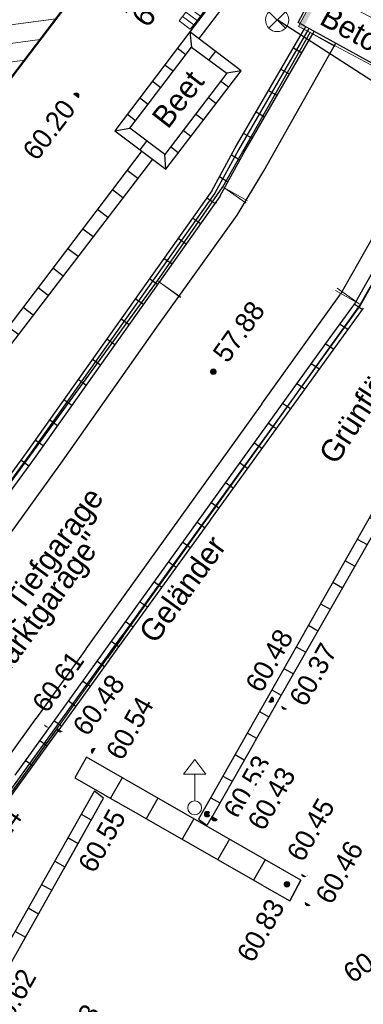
# Model space of a CAD drawing. Header units: millimetres. Extents: x 32365810 to 32368499, y 5620272 to 5622478.
# Tile 76 of 249: x 32366597 to 32366604, y 5620689 to 5620709. Entities that reach past the tile are written whole.
import ezdxf

# ---------------------------------------------------------------- set-up
doc = ezdxf.new("R2010")
doc.units = ezdxf.units.MM
for name, pattern in [('1000.100', [0]), ('1000.300', [0]), ('1600.1047', [0]), ('1600.1330', [0]), ('1600.2028', [0]), ('1600.2505', [0]), ('1600.25101', [0])]:
    doc.linetypes.add(name, pattern=pattern)
doc.layers.get('0').update_dxf_attribs({"color": 1, "linetype": 'CONTINUOUS'})
doc.layers.add('_K_Flurstücke_Grenzpunkte', color=251, linetype='CONTINUOUS', lineweight=50)
doc.layers.add('_K_Gebäude', color=251, linetype='CONTINUOUS')
doc.layers.add('_K_Siedlungsflächen - Bauwerke u. Einrichtungen', color=251, linetype='CONTINUOUS')
for name, color, linetype, transparency in [('Beschriftung Topographie', 7, 'CONTINUOUS', 0.75), ('Flurstücke_Grenzpunkte', 11, 'CONTINUOUS', 0.75), ('Gebäude', 31, 'CONTINUOUS', 0.75), ('Höhen_ gemessen (NHN)', 7, 'CONTINUOUS', 0.75), ('Lagebezeichnungen', 12, 'CONTINUOUS', 0.75), ('Leitungen Kanalbestand (AMT 66)', 7, 'CONTINUOUS', 0.75), ('Siedlungsflächen - Bauwerke u. Einrichtungen', 51, 'CONTINUOUS', 0.75), ('Symbole Topographie', 7, 'CONTINUOUS', 0.75), ('Topographie_ örtl. Aufnahme', 7, 'CONTINUOUS', 0.75), ('weitere Entwässerungsleitungen', 7, 'CONTINUOUS', 0.75)]:
    doc.layers.add(name, color=color, linetype=linetype, transparency=transparency)
doc.styles.add('Beschriftung Topographie_ blau', font='GOTHIC.TTF')
doc.styles.add('Flurstücksnummer - K 10 700', font='ariali.ttf')
doc.styles.add('Hausnummern NRW', font='arial.ttf', dxfattribs={"width": 0.85})
doc.styles.add('Höhe NHN_ gemessen_ blau', font='GOTHIC.TTF')
doc.styles.add('Kanal_ Höhe_ NHN (Deckel_Sohle)_ lila', font='GOTHIC.TTF')

# ---------------------------------------------------------------- blocks, each defined once
blk = doc.blocks.new('O3469')
at = {"layer": 'Siedlungsflächen - Bauwerke u. Einrichtungen', "color": 253, "linetype": '1600.1330', "lineweight": 18, "true_color": 0x999999}
for p, q in [((32366103.339, 5622067.5), (32366102.935, 5622066.743)), ((32366103.503, 5622067.412), (32366103.339, 5622067.5)), ((32366106.862, 5622065.607), (32366103.503, 5622067.412)), ((32366102.935, 5622066.743), (32366103.174, 5622066.617)), ((32366103.174, 5622066.617), (32366106.36, 5622064.922)), ((32366106.687, 5622064.749), (32366107.081, 5622065.49)), ((32366107.081, 5622065.49), (32366106.862, 5622065.607)), ((32366106.36, 5622064.922), (32366106.687, 5622064.749))]:
    blk.add_line(p, q, dxfattribs=at)
blk = doc.blocks.new('Senkrechter Strich')
at = {"color": 0, "lineweight": -2}
blk.add_line((0, 0.5), (0, -0.5), dxfattribs=at)
blk = doc.blocks.new('S1000.460', base_point=(0, -0.375))
at = {"color": 0, "lineweight": -2}
for p, q in [((-0.2, 0.23), (0, 0.5)), ((0, 0.5), (0.2, 0.23)), ((0.2, 0.23), (-0.2, 0.23)), ((0, -0.25), (0, 0.23))]:
    blk.add_line(p, q, dxfattribs=at)
blk.add_circle((0, -0.375), 0.125, dxfattribs=at)
blk = doc.blocks.new('S1000.345')
at = {"color": 0, "lineweight": -2}
for p, q in [((-0.353554, 0.353554), (0.353554, -0.353554)), ((-0.353554, -0.353554), (0.353554, 0.353554))]:
    blk.add_line(p, q, dxfattribs=at)
blk.add_circle((0, 0), 0.5, dxfattribs=at)
blk = doc.blocks.new('S1000.507', base_point=(0, -0.25))
at = {"color": 0, "lineweight": -2}
for p, q in [((-0.5, 0.25), (-0.3, 0.25)), ((-0.5, -0.25), (-0.5, 0.25)), ((-0.3, 0.25), (-0.1, 0.25)), ((-0.3, 0.25), (-0.3, -0.25)), ((-0.1, 0.25), (0.1, 0.25)), ((-0.1, 0.25), (-0.1, -0.25)), ((0.1, 0.25), (0.3, 0.25)), ((0.1, 0.25), (0.1, -0.25)), ((0.3, 0.25), (0.5, 0.25)), ((0.3, 0.25), (0.3, -0.25)), ((0.5, 0.25), (0.5, -0.25)), ((-0.3, -0.25), (-0.5, -0.25)), ((-0.1, -0.25), (-0.3, -0.25)), ((0.1, -0.25), (-0.1, -0.25)), ((0.3, -0.25), (0.1, -0.25)), ((0.5, -0.25), (0.3, -0.25))]:
    blk.add_line(p, q, dxfattribs=at)
blk = doc.blocks.new('S1000.15')
at = {"color": 0, "lineweight": -2}
for p, q in [((-0.5, 0.05), (-0.485, 0.1)), ((0.495, 0.05), (-0.5, 0.05)), ((-0.5, -0.05), (-0.5, 0)), ((-0.5, 0), (0.5, 0)), ((-0.485, 0.1), (0.49, 0.1)), ((-0.475, 0.15), (-0.455, 0.2)), ((0.475, 0.15), (-0.475, 0.15)), ((-0.455, 0.2), (0.455, 0.2)), ((-0.43, 0.25), (-0.4, 0.3)), ((0.43, 0.25), (-0.43, 0.25)), ((-0.4, 0.3), (0.395, 0.3)), ((-0.355, 0.35), (-0.295, 0.4)), ((0.36, 0.35), (-0.355, 0.35)), ((-0.295, 0.4), (0.3, 0.4)), ((0.22, 0.45), (-0.215, 0.45)), ((0.3, 0.4), (0.22, 0.45)), ((0.395, 0.3), (0.36, 0.35)), ((0.455, 0.2), (0.43, 0.25)), ((0.49, 0.1), (0.475, 0.15)), ((0.5, 0), (0.495, 0.05)), ((0.495, -0.05), (-0.5, -0.05)), ((-0.475, -0.15), (-0.49, -0.1)), ((-0.49, -0.1), (0.485, -0.1)), ((0.475, -0.15), (-0.475, -0.15)), ((-0.43, -0.25), (-0.455, -0.2)), ((-0.455, -0.2), (0.46, -0.2)), ((0.425, -0.25), (-0.43, -0.25)), ((-0.355, -0.35), (-0.4, -0.3)), ((-0.4, -0.3), (0.395, -0.3)), ((0.345, -0.35), (-0.355, -0.35)), ((-0.205, -0.45), (-0.29, -0.4)), ((-0.29, -0.4), (0.285, -0.4)), ((0.2, -0.45), (-0.205, -0.45)), ((0.285, -0.4), (0.345, -0.35)), ((0.395, -0.3), (0.425, -0.25)), ((0.46, -0.2), (0.475, -0.15)), ((0.485, -0.1), (0.495, -0.05))]:
    blk.add_line(p, q, dxfattribs=at)
blk.add_circle((0, 0), 0.5, dxfattribs=at)
blk = doc.blocks.new('O1477')
at = {"layer": 'Flurstücke_Grenzpunkte', "color": 7, "linetype": '1600.2028', "lineweight": 35}
blk.add_line((32366090.025, 5622056.38), (32366101.721, 5622071.774), dxfattribs=at)
blk = doc.blocks.new('O1629')
at = {"layer": 'Flurstücke_Grenzpunkte', "color": 7, "linetype": '1600.2028', "lineweight": 35}
for p, q in [((32366092.815, 5622079.978), (32366083.472, 5622067.466)), ((32366097.655, 5622076.657), (32366092.815, 5622079.978)), ((32366097.655, 5622076.657), (32366088.399, 5622065.032)), ((32366083.472, 5622067.466), (32366079.992, 5622062.806)), ((32366088.399, 5622065.032), (32366087.88, 5622064.29)), ((32366087.88, 5622064.29), (32366085.224, 5622060.494)), ((32366079.992, 5622062.806), (32366084.385, 5622059.992)), ((32366084.886, 5622060.67), (32366084.385, 5622059.992)), ((32366085.224, 5622060.494), (32366084.886, 5622060.67))]:
    blk.add_line(p, q, dxfattribs=at)
at = {"layer": 'Flurstücke_Grenzpunkte', "color": 7, "lineweight": 18, "insert": (32366083.452, 5622063.026), "char_height": 0.95, "attachment_point": 8, "line_spacing_factor": 0.69, "style": 'Flurstücksnummer - K 10 700', "bg_fill": 2}
blk.add_mtext('163', dxfattribs=at)
blk = doc.blocks.new('O1916')
at = {"layer": 'Flurstücke_Grenzpunkte', "color": 7, "linetype": '1600.2028', "lineweight": 35}
blk.add_line((32366090.025, 5622056.38), (32366101.721, 5622071.774), dxfattribs=at)
blk = doc.blocks.new('O3500')
at = {"layer": 'Siedlungsflächen - Bauwerke u. Einrichtungen', "color": 7, "linetype": '1600.25101', "lineweight": 18}
for p, q in [((32366106.36, 5622064.922), (32366104.189, 5622061.097)), ((32366104.189, 5622061.097), (32366095.2, 5622048.524))]:
    blk.add_line(p, q, dxfattribs=at)
at = {"layer": 'Siedlungsflächen - Bauwerke u. Einrichtungen', "color": 7, "lineweight": 18, "xscale": 0.55, "yscale": 0.55, "zscale": 0.55}
for p, rotation in [((32366103.944956, 5622061.271478), 234.437327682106), ((32366103.928096, 5622061.245084), 60.421549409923)]:
    blk.add_blockref('Senkrechter Strich', p, dxfattribs=dict(at, rotation=rotation))
blk = doc.blocks.new('O3538')
at = {"layer": 'Siedlungsflächen - Bauwerke u. Einrichtungen', "color": 7, "linetype": '1600.25101', "lineweight": 18}
for p, q in [((32366101.402, 5622063.485), (32366103.174, 5622066.617)), ((32366100.075, 5622061.578), (32366101.402, 5622063.485)), ((32366093.613, 5622052.703), (32366100.075, 5622061.578))]:
    blk.add_line(p, q, dxfattribs=at)
at = {"layer": 'Siedlungsflächen - Bauwerke u. Einrichtungen', "color": 7, "lineweight": 18, "xscale": 0.55, "yscale": 0.55, "zscale": 0.55}
for p, rotation in [((32366103.435107, 5622066.469273), 240.500004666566), ((32366101.648248, 5622063.313647), 235.1675891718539), ((32366101.663107, 5622063.337273), 60.50000466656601), ((32366100.317524, 5622061.401415), 233.941162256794), ((32366100.321248, 5622061.406647), 55.167589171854)]:
    blk.add_blockref('Senkrechter Strich', p, dxfattribs=dict(at, rotation=rotation))
blk = doc.blocks.new('O2277')
at = {"layer": 'Gebäude', "color": 7, "linetype": '1600.2505', "lineweight": 18}
for p, q in [((32366092.815, 5622079.978), (32366083.472, 5622067.466)), ((32366097.655, 5622076.657), (32366092.815, 5622079.978)), ((32366088.399, 5622065.032), (32366097.655, 5622076.657)), ((32366083.472, 5622067.466), (32366087.88, 5622064.29)), ((32366087.88, 5622064.29), (32366088.399, 5622065.032))]:
    blk.add_line(p, q, dxfattribs=at)
at = {"layer": 'Lagebezeichnungen', "color": 7, "lineweight": 18, "insert": (32366093.178, 5622077.578), "char_height": 0.7, "attachment_point": 8, "rotation": 325.4831, "line_spacing_factor": 0.69, "style": 'Hausnummern NRW', "bg_fill": 2}
blk.add_mtext('3', dxfattribs=at)
blk = doc.blocks.new('O2947')
at = {"layer": 'Gebäude', "color": 7, "linetype": '1600.2505', "lineweight": 18}
blk.add_line((32366090.025, 5622056.38), (32366101.721, 5622071.774), dxfattribs=at)
blk = doc.blocks.new('*X1005')
at = {"color": 142, "linetype": '1000.100', "lineweight": 25, "true_color": 0x0087cd}
for p, q in [((32366099.464208, 5622063.827538), (32366099.678002, 5622063.665331)), ((32366099.162573, 5622063.429974), (32366099.375099, 5622063.26873)), ((32366098.860938, 5622063.032411), (32366099.072197, 5622062.872127)), ((32366098.559303, 5622062.634847), (32366098.769295, 5622062.475525)), ((32366098.257669, 5622062.237284), (32366098.466393, 5622062.078924)), ((32366097.956033, 5622061.83972), (32366098.16349, 5622061.682321)), ((32366097.654398, 5622061.442157), (32366097.860588, 5622061.28572)), ((32366097.352764, 5622061.044593), (32366097.557686, 5622060.889118)), ((32366097.051129, 5622060.64703), (32366097.254784, 5622060.492517)), ((32366096.749494, 5622060.249466), (32366096.951882, 5622060.095914)), ((32366096.447859, 5622059.851903), (32366096.648979, 5622059.699313)), ((32366096.146225, 5622059.454339), (32366096.346077, 5622059.302711)), ((32366095.84459, 5622059.056776), (32366096.043174, 5622058.906108)), ((32366095.542955, 5622058.659212), (32366095.740272, 5622058.509507)), ((32366095.241321, 5622058.261649), (32366095.43737, 5622058.112905)), ((32366094.939685, 5622057.864085), (32366095.134468, 5622057.716304)), ((32366094.63805, 5622057.466522), (32366094.831565, 5622057.319701)), ((32366094.336415, 5622057.068958), (32366094.528663, 5622056.9231)), ((32366094.034781, 5622056.671395), (32366094.225761, 5622056.526498)), ((32366093.733146, 5622056.273831), (32366093.922859, 5622056.129895)), ((32366093.431511, 5622055.876268), (32366093.619957, 5622055.733294)), ((32366093.129877, 5622055.478704), (32366093.317054, 5622055.336692)), ((32366092.828242, 5622055.081141), (32366093.014152, 5622054.940091)), ((32366092.526607, 5622054.683577), (32366092.711249, 5622054.543488)), ((32366092.224972, 5622054.286014), (32366092.408348, 5622054.146886)), ((32366091.923337, 5622053.88845), (32366092.105445, 5622053.750285)), ((32366091.621702, 5622053.490887), (32366091.802543, 5622053.353682)), ((32366091.320067, 5622053.093323), (32366091.499641, 5622052.957081)), ((32366091.018433, 5622052.69576), (32366091.196738, 5622052.560479)), ((32366090.716798, 5622052.298196), (32366090.893837, 5622052.163877)), ((32366090.415163, 5622051.900633), (32366090.590934, 5622051.767275)), ((32366090.113528, 5622051.50307), (32366090.288032, 5622051.370673)), ((32366089.811894, 5622051.105506), (32366089.985129, 5622050.974072)), ((32366089.510259, 5622050.707943), (32366089.682227, 5622050.577469)), ((32366089.208624, 5622050.310379), (32366089.379325, 5622050.180868)), ((32366088.906989, 5622049.912816), (32366089.076539, 5622049.784177)), ((32366088.605354, 5622049.515252), (32366088.775516, 5622049.38615)), ((32366088.303719, 5622049.117689), (32366088.474492, 5622048.988123)), ((32366088.002084, 5622048.720125), (32366088.173469, 5622048.590095)), ((32366087.70045, 5622048.322562), (32366087.872446, 5622048.192068)), ((32366087.398815, 5622047.924998), (32366087.571423, 5622047.79404)), ((32366087.09718, 5622047.527435), (32366087.270399, 5622047.396013)), ((32366086.795546, 5622047.129871), (32366086.969376, 5622046.997985))]:
    blk.add_line(p, q, dxfattribs=at)
blk = doc.blocks.new('*X1006')
at = {"color": 142, "linetype": '1000.100', "lineweight": 25, "true_color": 0x0087cd}
for p, q in [((32366099.728367, 5622064.235323), (32366099.863592, 5622064.414915)), ((32366100.242938, 5622063.847871), (32366100.225961, 5622064.144433))]:
    blk.add_line(p, q, dxfattribs=at)
blk = doc.blocks.new('*X1010')
at = {"color": 142, "linetype": '1000.100', "lineweight": 25, "true_color": 0x0087cd}
for p, q in [((32366104.230551, 5622060.99495), (32366104.063284, 5622061.103384)), ((32366103.939757, 5622060.59183), (32366103.770153, 5622060.70178)), ((32366103.648963, 5622060.18871), (32366103.477957, 5622060.299568)), ((32366103.357291, 5622059.784374), (32366103.188954, 5622059.897746)), ((32366103.066706, 5622059.381544), (32366102.898946, 5622059.494527)), ((32366102.77612, 5622058.978714), (32366102.608939, 5622059.091308)), ((32366102.485535, 5622058.575884), (32366102.318931, 5622058.688088)), ((32366102.194755, 5622058.172785), (32366102.030175, 5622058.286612)), ((32366101.904263, 5622057.770085), (32366101.740256, 5622057.883515)), ((32366101.613721, 5622057.367313), (32366101.451256, 5622057.481697)), ((32366101.323267, 5622056.964666), (32366101.161371, 5622057.078649)), ((32366101.032801, 5622056.562002), (32366100.872846, 5622056.677491)), ((32366100.742367, 5622056.15938), (32366100.582975, 5622056.274463)), ((32366100.451932, 5622055.75676), (32366100.293104, 5622055.871435)), ((32366100.161498, 5622055.354138), (32366100.003233, 5622055.468406)), ((32366099.871064, 5622054.951517), (32366099.713362, 5622055.065378)), ((32366099.580628, 5622054.548895), (32366099.423492, 5622054.66235)), ((32366099.290194, 5622054.146275), (32366099.133621, 5622054.259322)), ((32366098.999759, 5622053.743653), (32366098.843751, 5622053.856293)), ((32366098.709325, 5622053.341032), (32366098.55388, 5622053.453265)), ((32366098.418891, 5622052.938411), (32366098.264009, 5622053.050237)), ((32366098.128455, 5622052.53579), (32366097.974139, 5622052.647208)), ((32366097.838021, 5622052.133169), (32366097.684267, 5622052.24418)), ((32366097.547586, 5622051.730547), (32366097.394397, 5622051.841151))]:
    blk.add_line(p, q, dxfattribs=at)
blk = doc.blocks.new('*X1011')
at = {"color": 142, "linetype": '1000.100', "lineweight": 25, "true_color": 0x0087cd}
for p, q in [((32366098.796163, 5622051.226097), (32366098.983527, 5622051.080712)), ((32366098.527852, 5622050.750713), (32366098.733379, 5622050.634712)), ((32366098.25954, 5622050.275329), (32366098.466347, 5622050.158606)), ((32366097.991228, 5622049.799946), (32366098.199315, 5622049.6825)), ((32366097.722916, 5622049.324562), (32366097.932282, 5622049.206394)), ((32366097.454604, 5622048.849179), (32366097.66525, 5622048.730288)), ((32366097.186292, 5622048.373794), (32366097.398217, 5622048.254183)), ((32366096.917981, 5622047.898411), (32366097.131185, 5622047.778077)), ((32366096.649669, 5622047.423028), (32366096.864153, 5622047.301971)), ((32366096.381358, 5622046.947643), (32366096.59712, 5622046.825866)), ((32366096.113046, 5622046.47226), (32366096.339745, 5622046.366977))]:
    blk.add_line(p, q, dxfattribs=at)
blk = doc.blocks.new('*X1013')
at = {"color": 142, "linetype": '1000.100', "lineweight": 25, "true_color": 0x0087cd}
for p, q in [((32366104.868328, 5622057.649232), (32366105.074618, 5622057.532449)), ((32366104.620947, 5622057.211719), (32366104.825674, 5622057.095961)), ((32366104.373566, 5622056.774206), (32366104.576669, 5622056.659367)), ((32366104.126184, 5622056.336694), (32366104.327663, 5622056.222773)), ((32366103.878802, 5622055.899181), (32366104.078657, 5622055.786178)), ((32366103.631421, 5622055.461668), (32366103.829652, 5622055.349584)), ((32366103.384039, 5622055.024156), (32366103.580647, 5622054.912989)), ((32366103.136659, 5622054.586642), (32366103.331641, 5622054.476395)), ((32366102.889277, 5622054.149129), (32366103.082635, 5622054.0398)), ((32366102.641896, 5622053.711617), (32366102.83363, 5622053.603206)), ((32366102.394514, 5622053.274104), (32366102.584625, 5622053.166612)), ((32366102.147133, 5622052.836592), (32366102.335619, 5622052.730017)), ((32366101.899751, 5622052.399079), (32366102.086613, 5622052.293422)), ((32366101.65237, 5622051.961566), (32366101.837608, 5622051.856828)), ((32366101.404989, 5622051.524054), (32366101.588603, 5622051.420234)), ((32366101.157607, 5622051.086541), (32366101.339597, 5622050.983639)), ((32366100.910226, 5622050.649027), (32366101.080503, 5622050.529355))]:
    blk.add_line(p, q, dxfattribs=at)
blk = doc.blocks.new('*X1016')
at = {"color": 142, "linetype": '1000.100', "lineweight": 25, "true_color": 0x0087cd}
for p, q in [((32366098.636658, 5622051.906258), (32366098.397891, 5622051.490626)), ((32366099.361598, 5622051.490632), (32366099.123528, 5622051.075391)), ((32366100.086537, 5622051.075005), (32366099.848808, 5622050.660359)), ((32366100.811477, 5622050.659379), (32366100.574089, 5622050.245327)), ((32366101.536417, 5622050.243753), (32366101.29937, 5622049.830295)), ((32366102.261357, 5622049.828127), (32366102.02465, 5622049.415263)), ((32366102.986297, 5622049.412501), (32366102.761892, 5622048.993386))]:
    blk.add_line(p, q, dxfattribs=at)
blk = doc.blocks.new('*X1020')
at = {"color": 142, "linetype": '1000.100', "lineweight": 25, "true_color": 0x0087cd}
for p, q in [((32366100.734593, 5622066.636178), (32366100.768691, 5622066.323694)), ((32366100.481127, 5622066.300611), (32366100.652534, 5622066.171141)), ((32366100.22766, 5622065.965044), (32366100.397772, 5622065.836553)), ((32366099.974194, 5622065.629477), (32366100.14301, 5622065.501966)), ((32366099.720728, 5622065.293909), (32366099.888248, 5622065.167377)), ((32366099.467262, 5622064.958342), (32366099.633485, 5622064.832789)), ((32366099.213795, 5622064.622775), (32366099.513998, 5622064.675863))]:
    blk.add_line(p, q, dxfattribs=at)
blk = doc.blocks.new('*X1021')
at = {"color": 142, "linetype": '1000.100', "lineweight": 25, "true_color": 0x0087cd}
for p, q in [((32366101.517656, 5622065.506673), (32366101.356322, 5622065.63065)), ((32366101.262713, 5622065.174913), (32366101.103032, 5622065.29762)), ((32366101.007768, 5622064.843153), (32366100.849741, 5622064.964589)), ((32366100.752825, 5622064.511392), (32366100.59645, 5622064.631558)), ((32366100.497882, 5622064.179632), (32366100.34316, 5622064.298528))]:
    blk.add_line(p, q, dxfattribs=at)
blk = doc.blocks.new('*X1022')
at = {"color": 142, "linetype": '1000.100', "lineweight": 25, "true_color": 0x0087cd}
for p, q in [((32366101.253596, 5622066.237306), (32366101.119316, 5622066.062586)), ((32366101.772599, 5622065.838434), (32366101.480351, 5622065.793726))]:
    blk.add_line(p, q, dxfattribs=at)
blk = doc.blocks.new('*X1025')
at = {"color": 142, "linetype": '1000.100', "lineweight": 25, "true_color": 0x0087cd}
for p, q in [((32366102.832062, 5622066.307781), (32366103.003982, 5622066.208821)), ((32366102.580373, 5622065.873808), (32366102.752294, 5622065.774847)), ((32366102.328685, 5622065.439834), (32366102.500605, 5622065.340874)), ((32366102.076996, 5622065.005861), (32366102.248917, 5622064.906901)), ((32366101.825308, 5622064.571888), (32366101.997228, 5622064.472928)), ((32366101.576749, 5622064.136114), (32366101.748691, 5622064.037141)), ((32366101.334862, 5622063.696193), (32366101.502981, 5622063.589955)), ((32366101.075843, 5622063.26548), (32366101.241553, 5622063.153629)), ((32366100.785981, 5622062.85587), (32366100.951695, 5622062.744015)), ((32366100.496044, 5622062.446156), (32366100.660524, 5622062.332547)), ((32366100.206234, 5622062.03662), (32366100.370719, 5622061.923007)), ((32366099.916396, 5622061.627043), (32366100.079401, 5622061.51133)), ((32366099.626603, 5622061.217533), (32366099.789613, 5622061.101817)), ((32366099.336812, 5622060.808023), (32366099.499826, 5622060.692303)), ((32366099.047021, 5622060.398512), (32366099.210039, 5622060.28279)), ((32366098.757228, 5622059.989002), (32366098.920252, 5622059.873276)), ((32366098.467437, 5622059.579492), (32366098.630464, 5622059.463763)), ((32366098.177644, 5622059.169981), (32366098.340678, 5622059.054249)), ((32366097.887802, 5622058.7604), (32366098.049885, 5622058.643315)), ((32366097.597997, 5622058.350871), (32366097.760085, 5622058.233782)), ((32366097.305803, 5622057.943068), (32366097.467896, 5622057.825975))]:
    blk.add_line(p, q, dxfattribs=at)
blk = doc.blocks.new('*X1122')
at = {"color": 253, "linetype": '1600.1047', "lineweight": 18, "true_color": 0xb2b2b2}
for p, q in [((32366093.159928, 5622079.741326), (32366092.574928, 5622079.656499)), ((32366093.615823, 5622079.42851), (32366092.257621, 5622079.231566)), ((32366094.071718, 5622079.115694), (32366091.940314, 5622078.806634)), ((32366094.527613, 5622078.802878), (32366091.623007, 5622078.381702)), ((32366094.983508, 5622078.490063), (32366091.3057, 5622077.95677)), ((32366095.439403, 5622078.177247), (32366090.988394, 5622077.531837)), ((32366095.895299, 5622077.864431), (32366090.671087, 5622077.106905)), ((32366096.351194, 5622077.551616), (32366090.35378, 5622076.681973)), ((32366096.807089, 5622077.2388), (32366090.036473, 5622076.25704)), ((32366097.262984, 5622076.925984), (32366089.719167, 5622075.832108)), ((32366097.607208, 5622076.596976), (32366089.40186, 5622075.407176)), ((32366097.266126, 5622076.168596), (32366089.084553, 5622074.982244)), ((32366096.925043, 5622075.740217), (32366088.767246, 5622074.557311)), ((32366096.583961, 5622075.311837), (32366088.44994, 5622074.132379)), ((32366096.242878, 5622074.883457), (32366088.132633, 5622073.707447)), ((32366095.901796, 5622074.455077), (32366087.815326, 5622073.282514)), ((32366095.560713, 5622074.026697), (32366087.498019, 5622072.857582)), ((32366095.219631, 5622073.598317), (32366087.180712, 5622072.43265)), ((32366094.878548, 5622073.169938), (32366086.863406, 5622072.007718)), ((32366094.537466, 5622072.741558), (32366086.546099, 5622071.582785)), ((32366094.196383, 5622072.313178), (32366086.228792, 5622071.157853)), ((32366093.855301, 5622071.884798), (32366085.911485, 5622070.732921)), ((32366093.514218, 5622071.456418), (32366085.594179, 5622070.307989)), ((32366093.173136, 5622071.028038), (32366085.276872, 5622069.883056)), ((32366092.832053, 5622070.599659), (32366084.959565, 5622069.458124)), ((32366092.490971, 5622070.171279), (32366084.642258, 5622069.033192)), ((32366092.149889, 5622069.742899), (32366084.324952, 5622068.608259)), ((32366091.808806, 5622069.314519), (32366084.007645, 5622068.183327)), ((32366091.467724, 5622068.886139), (32366083.690338, 5622067.758395)), ((32366091.126641, 5622068.457759), (32366083.608551, 5622067.367614)), ((32366090.785559, 5622068.02938), (32366084.046353, 5622067.052174)), ((32366090.444476, 5622067.601), (32366084.484154, 5622066.736735)), ((32366090.103394, 5622067.17262), (32366084.921955, 5622066.421296)), ((32366089.762311, 5622066.74424), (32366085.359756, 5622066.105856)), ((32366089.421229, 5622066.31586), (32366085.797557, 5622065.790417)), ((32366089.080146, 5622065.88748), (32366086.235359, 5622065.474978)), ((32366088.739064, 5622065.459101), (32366086.67316, 5622065.159538)), ((32366088.398119, 5622065.030741), (32366087.110961, 5622064.844099)), ((32366088.103162, 5622064.609049), (32366087.548762, 5622064.52866))]:
    blk.add_line(p, q, dxfattribs=at)
blk = doc.blocks.new('*X1315')
at = {"color": 253, "linetype": '1600.1047', "lineweight": 18, "true_color": 0xb2b2b2}
for p, q in [((32366098.07442, 5622076.369249), (32366097.346803, 5622076.269922)), ((32366098.534531, 5622076.053581), (32366097.008705, 5622075.84529)), ((32366098.994643, 5622075.737913), (32366096.670606, 5622075.420659)), ((32366099.454754, 5622075.422244), (32366096.332508, 5622074.996027)), ((32366099.914866, 5622075.106576), (32366095.99441, 5622074.571396)), ((32366100.374977, 5622074.790908), (32366095.656312, 5622074.146764)), ((32366100.835089, 5622074.47524), (32366095.318214, 5622073.722132)), ((32366101.282245, 5622074.157803), (32366094.980116, 5622073.297501)), ((32366101.350199, 5622073.788602), (32366094.642018, 5622072.872869)), ((32366101.418153, 5622073.4194), (32366094.30392, 5622072.448237)), ((32366101.486107, 5622073.050198), (32366093.965822, 5622072.023606)), ((32366101.554061, 5622072.680997), (32366093.627724, 5622071.598974)), ((32366101.622015, 5622072.311795), (32366093.289626, 5622071.174343)), ((32366101.689969, 5622071.942594), (32366092.951527, 5622070.749711)), ((32366101.546673, 5622071.544555), (32366092.613429, 5622070.325079)), ((32366101.225838, 5622071.12228), (32366092.275331, 5622069.900448)), ((32366100.905003, 5622070.700005), (32366091.937233, 5622069.475816)), ((32366100.584169, 5622070.27773), (32366091.599135, 5622069.051184)), ((32366100.263334, 5622069.855455), (32366091.261037, 5622068.626553)), ((32366099.9425, 5622069.43318), (32366090.922939, 5622068.201921)), ((32366099.621665, 5622069.010905), (32366090.584841, 5622067.777289)), ((32366099.30083, 5622068.58863), (32366090.246743, 5622067.352658)), ((32366098.979996, 5622068.166355), (32366089.908645, 5622066.928026)), ((32366098.659161, 5622067.74408), (32366089.570546, 5622066.503395)), ((32366098.338326, 5622067.321805), (32366089.232448, 5622066.078763)), ((32366098.017492, 5622066.89953), (32366088.89435, 5622065.654131)), ((32366097.696657, 5622066.477255), (32366088.556252, 5622065.2295)), ((32366097.375822, 5622066.05498), (32366088.24245, 5622064.808185)), ((32366097.054988, 5622065.632705), (32366087.949774, 5622064.389754)), ((32366096.734153, 5622065.21043), (32366087.657019, 5622063.971312)), ((32366096.413319, 5622064.788155), (32366087.36424, 5622063.552867)), ((32366096.092484, 5622064.36588), (32366087.07146, 5622063.134421)), ((32366095.771649, 5622063.943605), (32366086.778681, 5622062.715976)), ((32366095.450815, 5622063.52133), (32366086.485902, 5622062.297531)), ((32366095.12998, 5622063.099055), (32366086.193122, 5622061.879086)), ((32366094.809145, 5622062.67678), (32366085.900343, 5622061.460641)), ((32366094.488311, 5622062.254505), (32366085.607564, 5622061.042196)), ((32366094.167476, 5622061.83223), (32366085.314784, 5622060.62375)), ((32366093.846642, 5622061.409955), (32366084.488838, 5622060.132523)), ((32366093.525807, 5622060.98768), (32366084.709519, 5622059.78417)), ((32366085.045433, 5622060.586981), (32366084.799885, 5622060.553462)), ((32366093.204972, 5622060.565405), (32366085.196661, 5622059.472192)), ((32366092.884138, 5622060.14313), (32366085.683803, 5622059.160213)), ((32366092.563303, 5622059.720855), (32366086.170945, 5622058.848235)), ((32366092.242468, 5622059.29858), (32366086.658087, 5622058.536257)), ((32366091.921634, 5622058.876305), (32366087.145229, 5622058.224279)), ((32366091.600799, 5622058.45403), (32366087.632371, 5622057.9123)), ((32366091.279964, 5622058.031755), (32366088.119513, 5622057.600322)), ((32366090.95913, 5622057.60948), (32366088.606656, 5622057.288344)), ((32366090.638295, 5622057.187205), (32366089.093798, 5622056.976366)), ((32366090.317461, 5622056.76493), (32366089.58094, 5622056.664387))]:
    blk.add_line(p, q, dxfattribs=at)

msp = doc.modelspace()

# ---------------------------------------------------------------- hatches: boundary and pattern name
at = {"layer": '_K_Siedlungsflächen - Bauwerke u. Einrichtungen'}
msp.add_hatch(color=256, dxfattribs=at).paths.add_polyline_path([(32366606.512, 5620707.003), (32366606.185, 5620707.176), (32366602.999, 5620708.871), (32366602.76, 5620708.997), (32366603.164, 5620709.754), (32366603.328, 5620709.666), (32366606.687, 5620707.861), (32366606.906, 5620707.744)], flags=0)
at = {"layer": 'Siedlungsflächen - Bauwerke u. Einrichtungen', "true_color": 0xffffff}
msp.add_hatch(color=7, dxfattribs=at).paths.add_polyline_path([(32366606.512, 5620707.003), (32366606.185, 5620707.176), (32366602.999, 5620708.871), (32366602.76, 5620708.997), (32366603.164, 5620709.754), (32366603.328, 5620709.666), (32366606.687, 5620707.861), (32366606.906, 5620707.744)], flags=0)

# ---------------------------------------------------------------- linework, layer by layer
at = {"layer": '_K_Flurstücke_Grenzpunkte', "linetype": '1600.2028', "lineweight": 35}
msp.add_line((32366589.85, 5620698.634), (32366601.546, 5620714.028), dxfattribs=at)
at = {"layer": '_K_Flurstücke_Grenzpunkte', "linetype": '1600.2028'}
msp.add_lwpolyline([(32366584.21, 5620702.246), (32366589.85, 5620698.634), (32366601.546, 5620714.028), (32366601.105, 5620716.424), (32366597.48, 5620718.911), (32366588.224, 5620707.286), (32366587.705, 5620706.544), (32366585.049, 5620702.748), (32366584.711, 5620702.924)], close=True, dxfattribs=at)
at = {"layer": '_K_Gebäude', "linetype": '1600.1047', "lineweight": 18}
for p, q in [((32366597.843, 5620709.153), (32366588.72, 5620707.908)), ((32366597.522, 5620708.731), (32366588.382, 5620707.483)), ((32366597.201, 5620708.309), (32366588.068, 5620707.062))]:
    msp.add_line(p, q, dxfattribs=at)
at = {"layer": '_K_Gebäude', "linetype": '1600.2505', "lineweight": -2}
msp.add_lwpolyline([(32366584.711, 5620702.924), (32366585.049, 5620702.748), (32366587.705, 5620706.544), (32366588.224, 5620707.286), (32366597.48, 5620718.911), (32366601.105, 5620716.424), (32366601.546, 5620714.028), (32366589.85, 5620698.634), (32366584.21, 5620702.246)], close=True, dxfattribs=at)
at = {"layer": '_K_Siedlungsflächen - Bauwerke u. Einrichtungen', "linetype": '1600.25101'}
for points in [[(32366586.148, 5620679.247), (32366589.155, 5620686.881), (32366590.596, 5620690.396), (32366591.479, 5620692.036), (32366593.438, 5620694.957), (32366599.9, 5620703.832), (32366601.227, 5620705.739), (32366602.999, 5620708.871)], [(32366606.185, 5620707.176), (32366604.014, 5620703.351), (32366595.025, 5620690.778), (32366594.416, 5620689.839), (32366593.874, 5620688.856), (32366591.804, 5620683.704), (32366589.585, 5620677.937)]]:
    msp.add_lwpolyline(points, dxfattribs=at)
at = {"layer": 'Topographie_ örtl. Aufnahme', "color": 7, "true_color": 0xffffff}
for p in [(32366601.092, 5620705.421, 59.384), (32366597.628, 5620694.46, 60.506)]:
    msp.add_point(p, dxfattribs=at)

# ---------------------------------------------------------------- block references
at = {"layer": '_K_Siedlungsflächen - Bauwerke u. Einrichtungen'}
msp.add_blockref('O3469', (499.825, -1357.746), dxfattribs=at)
at = {"layer": '_K_Siedlungsflächen - Bauwerke u. Einrichtungen', "color": 7, "lineweight": 18, "xscale": 0.55, "yscale": 0.55, "zscale": 0.55}
for p, rotation in [((32366603.261, 5620708.723), 240.500004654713), ((32366601.474, 5620705.567), 235.1675888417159), ((32366601.489, 5620705.591), 60.500004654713), ((32366600.143, 5620703.655), 233.941162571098), ((32366600.147, 5620703.66), 55.16758884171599), ((32366603.754, 5620703.499), 60.421548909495), ((32366603.77, 5620703.525), 234.437327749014)]:
    msp.add_blockref('Senkrechter Strich', p, dxfattribs=dict(at, rotation=rotation))
at = {"layer": 'Höhen_ gemessen (NHN)', "color": 7, "lineweight": 18, "xscale": 0.1125, "yscale": 0.1125, "zscale": 0.1125}
for p in [(32366598.253, 5620707.59, 60.196), (32366601.035, 5620701.987, 57.878), (32366602.2, 5620695.328, 60.478), (32366602.48, 5620695.192, 60.374), (32366597.671, 5620694.829, 60.612), (32366597.928, 5620694.726, 60.481), (32366598.616, 5620694.286, 60.537), (32366598.807, 5620693.231, 60.546), (32366600.908, 5620693.007, 60.533), (32366601.057, 5620692.925, 60.43), (32366602.882, 5620691.792, 60.447), (32366602.526, 5620691.583, 60.83), (32366602.956, 5620691.203, 60.461)]:
    msp.add_blockref('S1000.15', p, dxfattribs=at)
at = {"layer": 'Leitungen Kanalbestand (AMT 66)', "color": 7, "lineweight": 18, "xscale": 0.475, "yscale": 0.475, "zscale": 0.475}
msp.add_blockref('S1000.345', (32366602.329, 5620709.128), dxfattribs=at)
at = {"layer": 'Symbole Topographie', "color": 7, "lineweight": 18, "xscale": 1.125, "yscale": 1.125, "zscale": 1.125}
msp.add_blockref('S1000.460', (32366600.656, 5620693.134, 60.512), dxfattribs=at)
at = {"layer": 'Topographie_ örtl. Aufnahme', "color": 7, "lineweight": 18, "xscale": 0.5625, "yscale": 0.5625, "zscale": 0.5625, "rotation": 52.93001480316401}
msp.add_blockref('S1000.507', (32366600.737, 5620709.163, 60.118), dxfattribs=at)

# ---------------------------------------------------------------- next in the draw order: texts
at = {"layer": 'Beschriftung Topographie', "color": 142, "lineweight": 25, "true_color": 0x0087cd, "char_height": 0.45, "line_spacing_factor": 0.69, "style": 'Beschriftung Topographie_ blau', "bg_fill": 2}
for s, insert, attachment_point, rotation in [('Beton', (32366603.847, 5620708.673), 8, 331.1452), ('Beet', (32366600.497, 5620707.38), 8, 52.0331), ('Grünfläche', (32366604.331, 5620701.31), 8, 57.0941), ('Ausfahrt Tiefgarage\\P"Marktgarage"', (32366597.359, 5620697.227), 5, 53.934), ('Geländer', (32366600.592, 5620697.439), 8, 53.9291)]:
    msp.add_mtext(s, dxfattribs=dict(at, insert=insert, attachment_point=attachment_point, rotation=rotation))
at = {"layer": 'Höhen_ gemessen (NHN)', "color": 142, "lineweight": 25, "true_color": 0x0087cd, "char_height": 0.4, "line_spacing_factor": 0.69, "style": 'Höhe NHN_ gemessen_ blau', "bg_fill": 2}
for s, insert, attachment_point, rotation in [('60.20', (32366598.107, 5620707.432, 60.196), 6, 52.7733), ('57.88', (32366601.161, 5620702.258), 4, 54.3481), ('60.48', (32366602.016, 5620695.441), 7, 60.5241), ('60.53', (32366601.219, 5620693.079), 1, 60.3003), ('60.24', (32366596.849, 5620693.179), 3, 55.1745), ('60.55', (32366598.928, 5620693.149), 3, 60.5135), ('60.46', (32366603.082, 5620691.345), 1, 60.2694), ('60.83', (32366602.323, 5620691.229), 6, 60.6256), ('60.48', (32366604.83, 5620690.497), 6, 35.4716), ('60.62', (32366596.456, 5620688.741), 1, 60.6959), ('60.63', (32366598.107, 5620687.825), 7, 60.7019)]:
    msp.add_mtext(s, dxfattribs=dict(at, insert=insert, attachment_point=attachment_point, rotation=rotation))

# ---------------------------------------------------------------- next in the draw order: texts
for s, insert, attachment_point, rotation in [('60.37', (32366602.552, 5620695.359), 1, 60.2926), ('60.61', (32366597.661, 5620695.034), 7, 54.3284), ('60.43', (32366601.707, 5620692.842), 1, 60.2499)]:
    msp.add_mtext(s, dxfattribs=dict(at, insert=insert, attachment_point=attachment_point, rotation=rotation))
at = {"layer": 'weitere Entwässerungsleitungen', "color": 200, "lineweight": 25, "true_color": 0xd600ff, "insert": (32366599.721, 5620709.873, 60.118), "char_height": 0.45, "attachment_point": 5, "rotation": 52.93, "line_spacing_factor": 0.69, "style": 'Kanal_ Höhe_ NHN (Deckel_Sohle)_ lila', "bg_fill": 2}
msp.add_mtext('\\SGully/60.12;', dxfattribs=at)

# ---------------------------------------------------------------- next in the draw order: block references
at = {"layer": 'Flurstücke_Grenzpunkte', "color": 7, "true_color": 0xffffff}
msp.add_blockref('O1477', (499.825, -1357.746), dxfattribs=at)

# ---------------------------------------------------------------- next in the draw order: texts
at = {"layer": 'Höhen_ gemessen (NHN)', "color": 142, "lineweight": 25, "true_color": 0x0087cd, "char_height": 0.4, "line_spacing_factor": 0.69, "style": 'Höhe NHN_ gemessen_ blau', "bg_fill": 2}
for s, insert, attachment_point, rotation in [('60.48', (32366598.153, 5620694.798), 1, 54.1959), ('60.45', (32366602.854, 5620692.008), 7, 60.269)]:
    msp.add_mtext(s, dxfattribs=dict(at, insert=insert, attachment_point=attachment_point, rotation=rotation))

# ---------------------------------------------------------------- next in the draw order: block references
at = {"layer": 'Flurstücke_Grenzpunkte', "color": 7, "true_color": 0xffffff}
msp.add_blockref('O1629', (499.825, -1357.746), dxfattribs=at)

# ---------------------------------------------------------------- next in the draw order: texts
at = {"layer": 'Höhen_ gemessen (NHN)', "color": 142, "lineweight": 25, "true_color": 0x0087cd, "insert": (32366598.834, 5620694.268), "char_height": 0.4, "attachment_point": 1, "rotation": 60.5135, "line_spacing_factor": 0.69, "style": 'Höhe NHN_ gemessen_ blau', "bg_fill": 2}
msp.add_mtext('60.54', dxfattribs=at)

# ---------------------------------------------------------------- next in the draw order: block references
at = {"layer": 'Flurstücke_Grenzpunkte', "color": 7, "true_color": 0xffffff}
msp.add_blockref('O1916', (499.825, -1357.746), dxfattribs=at)

# ---------------------------------------------------------------- next in the draw order: linework, layer by layer
at = {"layer": 'Leitungen Kanalbestand (AMT 66)', "color": 200, "linetype": '1000.300', "lineweight": 25, "true_color": 0xd600ff}
msp.add_line((32366630.204, 5620691.19, 59.876), (32366602.329, 5620709.128), dxfattribs=at)
at = {"layer": 'Topographie_ örtl. Aufnahme', "color": 142, "linetype": '1000.100', "lineweight": 25, "true_color": 0x0087cd}
for p, q in [((32366602.755, 5620709.075, 60.229), (32366603.116, 5620709.753, 60.173)), ((32366601.65, 5620706.429, 59.359), (32366603.081, 5620708.896, 59.307)), ((32366606.476, 5620707.025, 60.111), (32366602.755, 5620709.075, 60.229)), ((32366602.057, 5620706.062), (32366603.517, 5620708.656)), ((32366605.787, 5620707.405), (32366603.61, 5620703.565)), ((32366606.075, 5620707.246, 59.295), (32366603.909, 5620703.385, 59.39)), ((32366604.015, 5620703.324, 59.912), (32366606.164, 5620707.196, 60.271)), ((32366602.02, 5620701.337, 57.87), (32366603.61, 5620703.565)), ((32366603.909, 5620703.385, 59.39), (32366603.396, 5620702.683, 59.403)), ((32366598.462, 5620694.16, 60.524), (32366598.223, 5620693.744, 60.549)), ((32366602.811, 5620691.666, 60.456), (32366598.462, 5620694.16, 60.524)), ((32366598.223, 5620693.744, 60.549), (32366602.587, 5620691.247, 60.471)), ((32366598.622, 5620693.48), (32366595.938, 5620688.726)), ((32366596.165, 5620688.621, 60.626), (32366598.809, 5620693.334, 60.528)), ((32366602.587, 5620691.247, 60.471), (32366602.811, 5620691.666, 60.456))]:
    msp.add_line(p, q, dxfattribs=at)

# ---------------------------------------------------------------- next in the draw order: block references
at = {"layer": 'Siedlungsflächen - Bauwerke u. Einrichtungen', "color": 7, "true_color": 0xffffff}
for name in ['O3469', 'O3538', 'O3500']:
    msp.add_blockref(name, (499.825, -1357.746), dxfattribs=at)
at = {"layer": 'Topographie_ örtl. Aufnahme', "color": 7, "true_color": 0xffffff}
for name in ['*X1016', '*X1011']:
    msp.add_blockref(name, (499.825, -1357.746), dxfattribs=at)

# ---------------------------------------------------------------- next in the draw order: block references
at = {"layer": 'Gebäude', "color": 7, "true_color": 0xffffff}
msp.add_blockref('O2277', (499.825, -1357.746), dxfattribs=at)

# ---------------------------------------------------------------- next in the draw order: block references
msp.add_blockref('O2947', (499.825, -1357.746), dxfattribs=at)

# ---------------------------------------------------------------- next in the draw order: linework, layer by layer
at = {"layer": 'Topographie_ örtl. Aufnahme', "color": 142, "linetype": '1000.100', "lineweight": 25, "true_color": 0x0087cd}
for p, q in [((32366589.81, 5620698.607), (32366601.477, 5620713.931, 60.046)), ((32366603.643, 5620712.971, 60.028), (32366600.56, 5620708.89)), ((32366600.748, 5620708.749), (32366603.742, 5620712.711)), ((32366601.478, 5620706.529), (32366602.909, 5620708.996)), ((32366602.97, 5620708.956, 60.183), (32366601.545, 5620706.489, 60.064)), ((32366600.56, 5620708.89), (32366599.039, 5620706.877, 60.181)), ((32366601.598, 5620708.092, 60.217), (32366600.56, 5620708.89)), ((32366599.339, 5620706.93, 60.284), (32366600.594, 5620708.578, 60.238)), ((32366600.594, 5620708.578, 60.238), (32366601.306, 5620708.047, 60.246)), ((32366600.068, 5620706.102, 60.179), (32366601.598, 5620708.092, 60.217)), ((32366601.306, 5620708.047, 60.246), (32366600.051, 5620706.398, 60.263)), ((32366600.051, 5620706.398, 60.263), (32366599.339, 5620706.93, 60.284)), ((32366599.039, 5620706.877, 60.181), (32366600.068, 5620706.102, 60.179)), ((32366601.001, 5620705.66), (32366601.478, 5620706.529)), ((32366599.584, 5620706.468, 60.228), (32366586.319, 5620688.986, 60.707)), ((32366599.798, 5620706.305), (32366588.921, 5620692.063, 60.578)), ((32366601.545, 5620706.489, 60.064), (32366601.066, 5620705.614, 60.123)), ((32366601.164, 5620705.545), (32366601.65, 5620706.429, 59.359)), ((32366601.519, 5620705.165), (32366602.057, 5620706.062)), ((32366601.001, 5620705.66), (32366597.236, 5620700.34)), ((32366601.066, 5620705.614, 60.123), (32366597.301, 5620700.293, 60.324)), ((32366601.164, 5620705.545), (32366597.398, 5620700.223)), ((32366599.89, 5620702.893, 57.886), (32366601.519, 5620705.165)), ((32366596.86, 5620693.404, 60.233), (32366604.015, 5620703.324, 59.912)), ((32366596.922, 5620693.358), (32366604.077, 5620703.279)), ((32366597.973, 5620700.174, 58.274), (32366599.89, 5620702.893, 57.886)), ((32366603.396, 5620702.683, 59.403), (32366597.007, 5620693.799, 59.612)), ((32366602.02, 5620701.337, 57.87), (32366596.895, 5620694.197, 58.871)), ((32366597.236, 5620700.34), (32366593.119, 5620694.723)), ((32366592.318, 5620692.318, 59.342), (32366597.973, 5620700.174, 58.274)), ((32366597.301, 5620700.293, 60.324), (32366593.184, 5620694.676, 60.414)), ((32366597.398, 5620700.223), (32366593.281, 5620694.605)), ((32366604.693, 5620699.903), (32366600.735, 5620692.903)), ((32366600.906, 5620692.783, 60.438), (32366604.9, 5620699.786, 60.263))]:
    msp.add_line(p, q, dxfattribs=at)

# ---------------------------------------------------------------- next in the draw order: block references
at = {"layer": 'Gebäude', "color": 7, "true_color": 0xffffff}
for name in ['*X1122', '*X1315']:
    msp.add_blockref(name, (499.825, -1357.746), dxfattribs=at)
at = {"layer": 'Topographie_ örtl. Aufnahme', "color": 7, "true_color": 0xffffff}
for name in ['*X1020', '*X1025', '*X1022', '*X1021', '*X1010', '*X1006', '*X1005', '*X1013']:
    msp.add_blockref(name, (499.825, -1357.746), dxfattribs=at)

doc.saveas('drawing.dxf')
